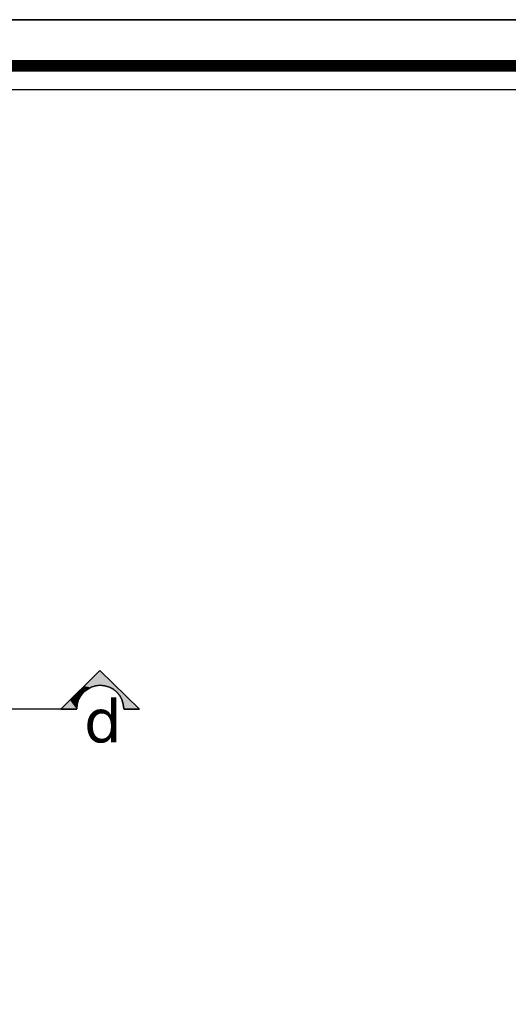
# Model space of a CAD drawing. Header units: metres. Extents: x 5.7 to 89.8, y 4 to 63.5.
# Tile 71 of 72: x 67.4 to 73.1, y 52 to 63.5. Entities that reach past the tile are written whole.
import ezdxf

# ---------------------------------------------------------------- set-up
doc = ezdxf.new("R2010")
doc.units = ezdxf.units.M
doc.header["$MEASUREMENT"] = 0
for name, color, linetype in [('PDF11_KADR', 7, 'Continuous'), ('PDF11_SECTION', 7, 'Continuous'), ('PDF11_Text', 7, 'Continuous')]:
    doc.layers.add(name, color=color, linetype=linetype)
doc.styles.add('PDF Verdana', font='verdana.ttf')

msp = doc.modelspace()

# ---------------------------------------------------------------- linework, layer by layer
at = {"layer": 'PDF11_KADR', "lineweight": 25}
for points in [[(5.695, 4.013), (89.785, 4.013), (89.785, 63.476), (5.695, 63.476)], [(5.695, 63.476), (89.785, 63.476), (89.785, 4.013), (5.695, 4.013)], [(6.514, 4.832), (88.841, 4.832), (88.841, 62.657), (6.514, 62.657)]]:
    msp.add_lwpolyline(points, close=True, dxfattribs=at)
at = {"layer": 'PDF11_KADR', "lineweight": 0, "const_width": 0.135}
msp.add_lwpolyline([(6.235, 62.937), (6.235, 4.552), (89.111, 4.552), (89.111, 62.937)], close=True, dxfattribs=at)
at = {"layer": 'PDF11_SECTION', "lineweight": 30}
msp.add_lwpolyline([(68.077, 55.434), (67.894, 55.434), (68.346, 55.887), (68.809, 55.434), (68.626, 55.434), (68.809, 55.434), (68.346, 55.887), (67.894, 55.434), (68.077, 55.434), (67.123, 55.434), (66.256, 55.434)], dxfattribs=at)
msp.add_lwpolyline([(68.626, 55.439, 0.999952), (68.077, 55.439, -0.999952)], format="xyb", close=True, dxfattribs=at)
at = {"layer": 'PDF11_SECTION', "transparency": 33554559}
for points in [[(68.346, 55.887), (68.163, 55.704), (68.346, 55.704)], [(68.346, 55.887), (68.346, 55.704), (68.529, 55.704)], [(68.346, 55.887), (68.346, 55.704), (68.529, 55.704)], [(68.144, 55.684), (68.25, 55.684), (68.163, 55.704)], [(68.25, 55.684), (68.163, 55.704), (68.346, 55.704)], [(68.452, 55.684), (68.558, 55.684), (68.346, 55.704)], [(68.558, 55.684), (68.346, 55.704), (68.529, 55.704)], [(68.452, 55.684), (68.558, 55.684), (68.346, 55.704)], [(68.558, 55.684), (68.346, 55.704), (68.529, 55.704)], [(67.999, 55.54), (68.096, 55.54), (68.086, 55.627)], [(68.086, 55.627), (68.163, 55.627), (68.144, 55.684)], [(68.096, 55.54), (68.086, 55.627), (68.163, 55.627)], [(68.163, 55.627), (68.144, 55.684), (68.25, 55.684)], [(68.539, 55.627), (68.616, 55.627), (68.452, 55.684)], [(68.616, 55.627), (68.452, 55.684), (68.558, 55.684)], [(68.539, 55.627), (68.616, 55.627), (68.452, 55.684)], [(68.616, 55.627), (68.452, 55.684), (68.558, 55.684)], [(68.597, 55.54), (68.703, 55.54), (68.539, 55.627)], [(68.703, 55.54), (68.539, 55.627), (68.616, 55.627)], [(68.597, 55.54), (68.703, 55.54), (68.539, 55.627)], [(68.703, 55.54), (68.539, 55.627), (68.616, 55.627)], [(67.894, 55.434), (68.077, 55.434), (67.999, 55.54)], [(68.077, 55.434), (67.999, 55.54), (68.096, 55.54)], [(68.626, 55.434), (68.809, 55.434), (68.597, 55.54)], [(68.809, 55.434), (68.597, 55.54), (68.703, 55.54)], [(68.626, 55.434), (68.809, 55.434), (68.597, 55.54)], [(68.809, 55.434), (68.597, 55.54), (68.703, 55.54)]]:
    msp.add_solid(points, dxfattribs=at)

# ---------------------------------------------------------------- texts
at = {"layer": 'PDF11_Text', "insert": (68.163, 55.038), "char_height": 0.504, "attachment_point": 7, "style": 'PDF Verdana'}
msp.add_mtext('d', dxfattribs=at)

doc.saveas('drawing.dxf')
